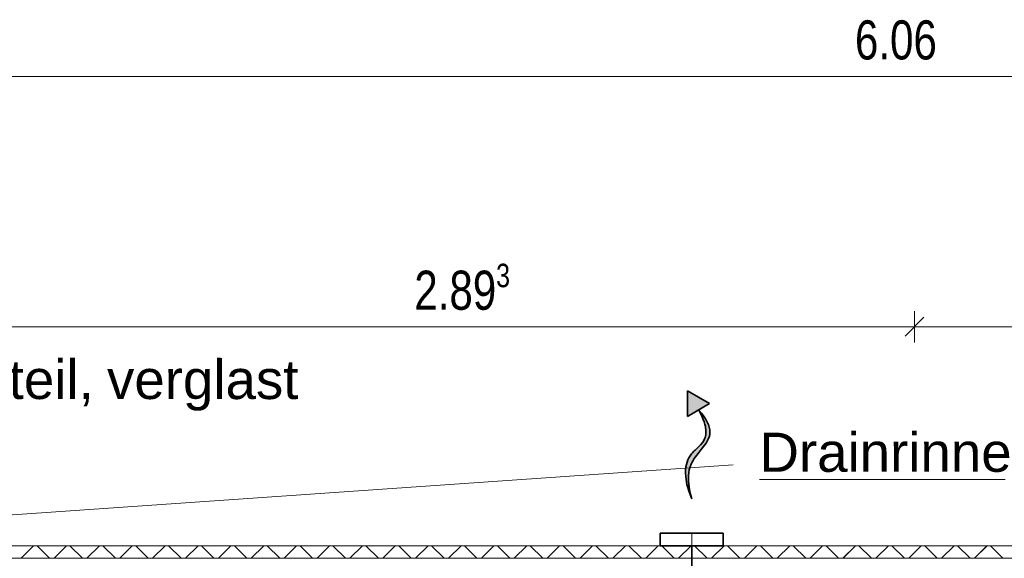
# Model space of a CAD drawing. Extents: x 229 to 926, y 37 to 878.
# Tile 188 of 194: x 558 to 620, y 733 to 767. Entities that reach past the tile are written whole.
import ezdxf
from ezdxf.lldxf.tags import DXFTag

# ---------------------------------------------------------------- set-up
doc = ezdxf.new("R2010")
doc.units = 0
doc.layers.get('0').update_dxf_attribs({"lineweight": 13})
doc.layers.add('A_BI_Aussenwand', color=5, linetype='Continuous', lineweight=18, true_color=0x0000ff, plot=False)
for name, color, linetype, lineweight in [('Axen', 7, 'Continuous', 25), ('Axen-A03ENJ5PI0', 7, 'Continuous', 25), ('Beschriftung', 7, 'Continuous', 25), ('Beschriftung-A03ENJ5NI0', 7, 'Continuous', 25), ('Fullfläche', 7, 'Continuous', 25), ('Fullfläche-A03ENJ5QI0', 7, 'Continuous', 25), ('L_BI_Einbauteil', 7, 'Continuous', 35), ('Maßlinien', 7, 'Continuous', 25), ('Maßlinien-A03ENJ5WI0', 7, 'Continuous', 25), ('Wände', 7, 'Continuous', 25), ('Wände-A03ENJ5VI0', 7, 'Continuous', 25)]:
    doc.layers.add(name, color=color, linetype=linetype, lineweight=lineweight)
doc.layers.add('L_BI_Abluft', color=40, linetype='Continuous', lineweight=35, true_color=0xffbf00)
doc.styles.get("Standard").update_dxf_attribs({"font": 'arial.ttf'})
tags = doc.linetypes.add('ALL_S25', pattern=[0.001, 0, -0.001]).pattern_tags.tags
tags[6:7] = [DXFTag(74, 4), DXFTag(75, 0), DXFTag(340, '0'), DXFTag(46, 1.0), DXFTag(50, 0.0), DXFTag(44, 0.0), DXFTag(45, 0.0)]
tags[4:5] = [DXFTag(74, 4), DXFTag(75, 0), DXFTag(340, '0'), DXFTag(46, 1.0), DXFTag(50, 0.0), DXFTag(44, 0.0), DXFTag(45, 0.0)]
tags = doc.linetypes.add('ALL_S25-A03ENJ5XI0', pattern=[0.001, 0, -0.001]).pattern_tags.tags
tags[6:7] = [DXFTag(74, 4), DXFTag(75, 0), DXFTag(340, '0'), DXFTag(46, 1.0), DXFTag(50, 0.0), DXFTag(44, 0.0), DXFTag(45, 0.0)]
tags[4:5] = [DXFTag(74, 4), DXFTag(75, 0), DXFTag(340, '0'), DXFTag(46, 1.0), DXFTag(50, 0.0), DXFTag(44, 0.0), DXFTag(45, 0.0)]
tags = doc.linetypes.add('STRICHPUNKT2', pattern=[12.7, 6.35, -3.175, 0, -3.175]).pattern_tags.tags
tags[10:11] = [DXFTag(74, 4), DXFTag(75, 0), DXFTag(340, '0'), DXFTag(46, 0.0), DXFTag(50, 0.0), DXFTag(44, 0.0), DXFTag(45, 0.0)]
tags[8:9] = [DXFTag(74, 4), DXFTag(75, 0), DXFTag(340, '0'), DXFTag(46, 0.0), DXFTag(50, 0.0), DXFTag(44, 0.0), DXFTag(45, 0.0)]
tags[6:7] = [DXFTag(74, 4), DXFTag(75, 0), DXFTag(340, '0'), DXFTag(46, 0.0), DXFTag(50, 0.0), DXFTag(44, 0.0), DXFTag(45, 0.0)]
tags[4:5] = [DXFTag(74, 4), DXFTag(75, 0), DXFTag(340, '0'), DXFTag(46, 0.0), DXFTag(50, 0.0), DXFTag(44, 0.0), DXFTag(45, 0.0)]

# ---------------------------------------------------------------- blocks, each defined once
blk = doc.blocks.new('Referenz-A03ENJ5LI0', base_point=(255.728, 65.704))
at = {"layer": 'Axen', "color": 0, "linetype": 'ALL_S25', "lineweight": -2, "ltscale": 0.13}
blk.add_line((735.547, 733.346), (301.737, 733.346), dxfattribs=at)
at = {"layer": 'Beschriftung', "color": 0, "lineweight": -2}
for p, q in [((550.134, 734.846), (603.112, 738.511)), ((604.78, 737.571), (620.473, 737.571))]:
    blk.add_line(p, q, dxfattribs=at)
at = {"layer": 'Fullfläche', "color": 0, "lineweight": -2}
for p, q in [((558.418, 733.346), (557.619, 732.546)), ((558.637, 733.346), (559.437, 732.546)), ((560.518, 733.346), (559.719, 732.546)), ((560.738, 733.346), (561.537, 732.546)), ((562.618, 733.346), (561.819, 732.546)), ((562.838, 733.346), (563.637, 732.546)), ((564.718, 733.346), (563.919, 732.546)), ((564.938, 733.346), (565.737, 732.546)), ((566.818, 733.346), (566.018, 732.546)), ((567.038, 733.346), (567.837, 732.546)), ((568.918, 733.346), (568.118, 732.546)), ((569.138, 733.346), (569.937, 732.546)), ((571.018, 733.346), (570.218, 732.546)), ((571.238, 733.346), (572.037, 732.546)), ((573.118, 733.346), (572.318, 732.546)), ((573.338, 733.346), (574.137, 732.546)), ((575.218, 733.346), (574.418, 732.546)), ((575.438, 733.346), (576.237, 732.546)), ((577.318, 733.346), (576.518, 732.546)), ((577.538, 733.346), (578.337, 732.546)), ((579.418, 733.346), (578.618, 732.546)), ((579.638, 733.346), (580.437, 732.546)), ((581.517, 733.346), (580.718, 732.546)), ((581.738, 733.346), (582.537, 732.546)), ((583.618, 733.346), (582.818, 732.546)), ((583.838, 733.346), (584.637, 732.546)), ((585.717, 733.346), (584.918, 732.546)), ((585.938, 733.346), (586.737, 732.546)), ((587.817, 733.346), (587.018, 732.546)), ((588.038, 733.346), (588.837, 732.546)), ((589.917, 733.346), (589.118, 732.546)), ((590.138, 733.346), (590.937, 732.546)), ((592.017, 733.346), (591.218, 732.546)), ((592.238, 733.346), (593.037, 732.546)), ((594.117, 733.346), (593.318, 732.546)), ((594.338, 733.346), (595.137, 732.546)), ((596.217, 733.346), (595.418, 732.546)), ((596.438, 733.346), (597.237, 732.546)), ((598.317, 733.346), (597.518, 732.546)), ((598.538, 733.346), (599.337, 732.546)), ((600.417, 733.346), (599.618, 732.546)), ((600.638, 733.346), (601.437, 732.546)), ((602.517, 733.346), (601.718, 732.546)), ((602.738, 733.346), (603.537, 732.546)), ((604.617, 733.346), (603.818, 732.546)), ((604.838, 733.346), (605.637, 732.546)), ((606.717, 733.346), (605.918, 732.546)), ((606.938, 733.346), (607.737, 732.546)), ((608.817, 733.346), (608.018, 732.546)), ((609.038, 733.346), (609.837, 732.546)), ((610.917, 733.346), (610.118, 732.546)), ((611.138, 733.346), (611.937, 732.546)), ((613.017, 733.346), (612.218, 732.546)), ((613.238, 733.346), (614.037, 732.546)), ((615.117, 733.346), (614.318, 732.546)), ((615.338, 733.346), (616.138, 732.546)), ((617.217, 733.346), (616.418, 732.546)), ((617.438, 733.346), (618.238, 732.546)), ((619.317, 733.346), (618.518, 732.546)), ((619.538, 733.346), (620.338, 732.546))]:
    blk.add_line(p, q, dxfattribs=at)
at = {"layer": 'Maßlinien', "color": 0, "lineweight": -2}
for p, q in [((552.834, 763.346), (674.034, 763.346)), ((614.085, 746.746), (615.285, 747.946)), ((614.685, 747.346), (614.685, 748.346)), ((556.834, 747.346), (614.685, 747.346)), ((614.685, 747.346), (614.685, 746.346)), ((614.685, 747.346), (670.034, 747.346))]:
    blk.add_line(p, q, dxfattribs=at)
at = {"layer": 'Wände', "color": 0, "lineweight": -2}
for p, q in [((674.034, 733.346), (556.834, 733.346)), ((549.333, 732.546), (673.234, 732.546))]:
    blk.add_line(p, q, dxfattribs=at)
at = {"layer": 'Beschriftung', "color": 0, "lineweight": -2, "char_height": 2.5, "attachment_point": 1}
for s, insert, rotation in [('{\\fArial;Seitenteil,}', (546.923, 745.226), 359.99316), ('{\\fArial;verglast}', (563.104, 745.224), 359.99316), ('{\\fArial;Drainrinne}', (604.78, 740.571), 0.00001)]:
    blk.add_mtext(s, dxfattribs=dict(at, insert=insert, rotation=rotation))
at = {"layer": 'Maßlinien', "color": 0, "lineweight": -2, "attachment_point": 1, "rotation": 0.00001}
for s, insert, char_height in [('{\\W0.77;\\fArial;6.06}', (610.881, 766.929), 2.5), ('{\\W0.76;\\fArial;3}', (587.962, 751.371), 1.5), ('{\\W0.77;\\fArial;2.89}', (582.733, 750.929), 2.5)]:
    blk.add_mtext(s, dxfattribs=dict(at, insert=insert, char_height=char_height))
blk = doc.blocks.new('Referenz-A03ENJ62I0', base_point=(255.728, 65.706))
at = {"layer": 'Axen-A03ENJ5PI0', "color": 0, "linetype": 'ALL_S25-A03ENJ5XI0', "lineweight": -2, "ltscale": 0.13}
blk.add_line((735.547, 733.346), (301.737, 733.346), dxfattribs=at)
at = {"layer": 'Beschriftung-A03ENJ5NI0', "color": 0, "lineweight": -2}
for p, q in [((550.133, 734.846), (603.111, 738.511)), ((604.78, 737.571), (620.473, 737.571))]:
    blk.add_line(p, q, dxfattribs=at)
at = {"layer": 'Fullfläche-A03ENJ5QI0', "color": 0, "lineweight": -2}
for p, q in [((558.417, 733.346), (557.618, 732.546)), ((558.637, 733.346), (559.436, 732.546)), ((560.517, 733.346), (559.718, 732.546)), ((560.737, 733.346), (561.536, 732.546)), ((562.617, 733.346), (561.818, 732.546)), ((562.837, 733.346), (563.636, 732.546)), ((564.717, 733.346), (563.918, 732.546)), ((564.937, 733.346), (565.736, 732.546)), ((566.817, 733.346), (566.018, 732.546)), ((567.037, 733.346), (567.836, 732.546)), ((568.917, 733.346), (568.118, 732.546)), ((569.137, 733.346), (569.936, 732.546)), ((571.017, 733.346), (570.218, 732.546)), ((571.237, 733.346), (572.036, 732.546)), ((573.117, 733.346), (572.318, 732.546)), ((573.337, 733.346), (574.136, 732.546)), ((575.217, 733.346), (574.418, 732.546)), ((575.437, 733.346), (576.236, 732.546)), ((577.317, 733.346), (576.518, 732.546)), ((577.537, 733.346), (578.336, 732.546)), ((579.417, 733.346), (578.618, 732.546)), ((579.637, 733.346), (580.437, 732.546)), ((581.517, 733.346), (580.718, 732.546)), ((581.737, 733.346), (582.537, 732.546)), ((583.617, 733.346), (582.818, 732.546)), ((583.837, 733.346), (584.637, 732.546)), ((585.717, 733.346), (584.918, 732.546)), ((585.937, 733.346), (586.737, 732.546)), ((587.817, 733.346), (587.018, 732.546)), ((588.037, 733.346), (588.837, 732.546)), ((589.917, 733.346), (589.118, 732.546)), ((590.137, 733.346), (590.937, 732.546)), ((592.017, 733.346), (591.218, 732.546)), ((592.237, 733.346), (593.037, 732.546)), ((594.117, 733.346), (593.318, 732.546)), ((594.337, 733.346), (595.137, 732.546)), ((596.217, 733.346), (595.418, 732.546)), ((596.437, 733.346), (597.237, 732.546)), ((598.317, 733.346), (597.518, 732.546)), ((598.538, 733.346), (599.337, 732.546)), ((600.417, 733.346), (599.618, 732.546)), ((600.637, 733.346), (601.437, 732.546)), ((602.517, 733.346), (601.718, 732.546)), ((602.738, 733.346), (603.537, 732.546)), ((604.617, 733.346), (603.817, 732.546)), ((604.838, 733.346), (605.637, 732.546)), ((606.717, 733.346), (605.917, 732.546)), ((606.938, 733.346), (607.737, 732.546)), ((608.817, 733.346), (608.017, 732.546)), ((609.038, 733.346), (609.837, 732.546)), ((610.917, 733.346), (610.117, 732.546)), ((611.138, 733.346), (611.937, 732.546)), ((613.017, 733.346), (612.217, 732.546)), ((613.238, 733.346), (614.037, 732.546)), ((615.117, 733.346), (614.317, 732.546)), ((615.338, 733.346), (616.137, 732.546)), ((617.217, 733.346), (616.417, 732.546)), ((617.438, 733.346), (618.237, 732.546)), ((619.316, 733.346), (618.517, 732.546)), ((619.538, 733.346), (620.337, 732.546))]:
    blk.add_line(p, q, dxfattribs=at)
at = {"layer": 'Maßlinien-A03ENJ5WI0', "color": 0, "lineweight": -2}
for p, q in [((552.833, 763.346), (674.033, 763.346)), ((614.084, 746.746), (615.284, 747.946)), ((614.684, 747.346), (614.684, 748.346)), ((556.833, 747.346), (614.684, 747.346)), ((614.684, 747.346), (614.684, 746.346)), ((614.684, 747.346), (670.033, 747.346))]:
    blk.add_line(p, q, dxfattribs=at)
at = {"layer": 'Wände-A03ENJ5VI0', "color": 0, "lineweight": -2}
for p, q in [((674.033, 733.346), (556.833, 733.346)), ((549.333, 732.546), (673.233, 732.546))]:
    blk.add_line(p, q, dxfattribs=at)
at = {"layer": 'Beschriftung-A03ENJ5NI0', "color": 0, "lineweight": -2, "char_height": 2.49999, "attachment_point": 1}
for s, insert, rotation in [('{\\fArial;Seitenteil,}', (546.923, 745.226), 359.99316), ('{\\fArial;verglast}', (563.104, 745.224), 359.99316), ('{\\fArial;Drainrinne}', (604.78, 740.571), 0.00001)]:
    blk.add_mtext(s, dxfattribs=dict(at, insert=insert, rotation=rotation))
at = {"layer": 'Maßlinien-A03ENJ5WI0', "color": 0, "lineweight": -2, "attachment_point": 1, "rotation": 0.00001}
for s, insert, char_height in [('{\\W0.77;\\fArial;6.06}', (610.88, 766.929), 2.49999), ('{\\W0.76;\\fArial;3}', (587.961, 751.371), 1.5), ('{\\W0.77;\\fArial;2.89}', (582.733, 750.929), 2.49999)]:
    blk.add_mtext(s, dxfattribs=dict(at, insert=insert, char_height=char_height))
blk = doc.blocks.new('Wand-A03ENJ6MI0', base_point=(612.185, 729.345))
at = {"color": 0, "linetype": 'ByBlock', "lineweight": -2, "ltscale": 0.18}
for p, q in [((612.185, 733.346), (674.033, 733.346)), ((674.033, 733.346), (674.033, 729.345)), ((612.185, 729.345), (670.033, 729.345))]:
    blk.add_line(p, q, dxfattribs=at)
blk = doc.blocks.new('Wand-A03ENJ86I0', base_point=(556.833, 729.346))
at = {"color": 0, "linetype": 'ByBlock', "lineweight": -2, "ltscale": 0.18}
for p, q in [((556.834, 733.346), (612.185, 733.346)), ((556.833, 729.346), (612.185, 729.346))]:
    blk.add_line(p, q, dxfattribs=at)
blk = doc.blocks.new('Blockreferenz-A03ENJI8I0', base_point=(600.059, 736.346))
at = {"linetype": 'ByBlock', "lineweight": -2, "ltscale": 0.35}
blk.add_hatch(color=0, dxfattribs=at).paths.add_polyline_path([(600.207, 738.836), (600.273, 738.972), (600.353, 739.101), (600.399, 739.164), (600.449, 739.225), (600.501, 739.285), (600.556, 739.344), (600.612, 739.401), (600.67, 739.458), (600.845, 739.626), (601.013, 739.797), (601.159, 739.975), (601.221, 740.069), (601.271, 740.168), (601.307, 740.261), (601.333, 740.357), (601.35, 740.457), (601.36, 740.559), (601.361, 740.664), (601.355, 740.77), (601.343, 740.878), (601.324, 740.987), (601.299, 741.096), (601.252, 741.26), (601.195, 741.422), (601.13, 741.58), (601.057, 741.733), (600.898, 742.019), (601.078, 741.809), (601.249, 741.58), (601.328, 741.46), (601.4, 741.336), (601.444, 741.253), (601.483, 741.169), (601.519, 741.085), (601.55, 741), (601.575, 740.916), (601.595, 740.832), (601.609, 740.748), (601.617, 740.665), (601.618, 740.583), (601.607, 740.464), (601.581, 740.348), (601.544, 740.234), (601.466, 740.066), (601.368, 739.901), (601.129, 739.574), (600.865, 739.247), (600.778, 739.136), (600.694, 739.024), (600.613, 738.911), (600.539, 738.795), (600.472, 738.678), (600.413, 738.558), (600.346, 738.385), (600.297, 738.206), (600.264, 738.024), (600.246, 737.839), (600.249, 737.464), (600.293, 737.085), (600.365, 736.71), (600.453, 736.346), (600.284, 736.792), (600.151, 737.269), (600.072, 737.759), (600.059, 738.002), (600.067, 738.241), (600.084, 738.396), (600.113, 738.548), (600.154, 738.695)])
at = {"color": 0, "linetype": 'ByBlock', "lineweight": -2, "ltscale": 0.35}
for p, q in [((600.183, 741.612), (600.177, 743.256)), ((601.598, 742.429), (600.177, 743.256)), ((601.598, 742.429), (600.183, 741.612)), ((601.057, 741.733), (600.898, 742.019)), ((601.078, 741.809), (600.898, 742.019)), ((601.13, 741.58), (601.057, 741.733)), ((601.249, 741.58), (601.078, 741.809)), ((601.195, 741.422), (601.13, 741.58)), ((601.328, 741.46), (601.249, 741.58)), ((601.252, 741.26), (601.195, 741.422)), ((601.299, 741.096), (601.252, 741.26)), ((601.324, 740.987), (601.299, 741.096)), ((601.343, 740.878), (601.324, 740.987)), ((601.4, 741.336), (601.328, 741.46)), ((601.444, 741.253), (601.4, 741.336)), ((601.483, 741.169), (601.444, 741.253)), ((601.519, 741.085), (601.483, 741.169)), ((601.55, 741), (601.519, 741.085)), ((601.575, 740.916), (601.55, 741)), ((601.595, 740.832), (601.575, 740.916)), ((601.307, 740.261), (601.333, 740.357)), ((601.333, 740.357), (601.35, 740.457)), ((601.355, 740.77), (601.343, 740.878)), ((601.35, 740.457), (601.36, 740.559)), ((601.361, 740.664), (601.355, 740.77)), ((601.36, 740.559), (601.361, 740.664)), ((601.544, 740.234), (601.581, 740.348)), ((601.581, 740.348), (601.607, 740.464)), ((601.609, 740.748), (601.595, 740.832)), ((601.607, 740.464), (601.618, 740.583)), ((601.617, 740.665), (601.609, 740.748)), ((601.618, 740.583), (601.617, 740.665)), ((600.845, 739.626), (601.013, 739.797)), ((601.013, 739.797), (601.159, 739.975)), ((601.129, 739.574), (601.368, 739.901)), ((601.159, 739.975), (601.221, 740.069)), ((601.221, 740.069), (601.271, 740.168)), ((601.271, 740.168), (601.307, 740.261)), ((601.368, 739.901), (601.466, 740.066)), ((601.466, 740.066), (601.544, 740.234)), ((600.273, 738.972), (600.353, 739.101)), ((600.353, 739.101), (600.399, 739.164)), ((600.399, 739.164), (600.449, 739.225)), ((600.449, 739.225), (600.501, 739.285)), ((600.501, 739.285), (600.556, 739.344)), ((600.556, 739.344), (600.612, 739.401)), ((600.612, 739.401), (600.67, 739.458)), ((600.67, 739.458), (600.845, 739.626)), ((600.694, 739.024), (600.778, 739.136)), ((600.778, 739.136), (600.865, 739.247)), ((600.865, 739.247), (601.129, 739.574)), ((600.084, 738.396), (600.113, 738.548)), ((600.113, 738.548), (600.154, 738.695)), ((600.154, 738.695), (600.207, 738.836)), ((600.207, 738.836), (600.273, 738.972)), ((600.346, 738.385), (600.413, 738.558)), ((600.413, 738.558), (600.472, 738.678)), ((600.472, 738.678), (600.539, 738.795)), ((600.539, 738.795), (600.613, 738.911)), ((600.613, 738.911), (600.694, 739.024)), ((600.059, 738.002), (600.067, 738.241)), ((600.072, 737.759), (600.059, 738.002)), ((600.067, 738.241), (600.084, 738.396)), ((600.246, 737.839), (600.264, 738.024)), ((600.249, 737.464), (600.246, 737.839)), ((600.264, 738.024), (600.297, 738.206)), ((600.297, 738.206), (600.346, 738.385)), ((600.151, 737.269), (600.072, 737.759)), ((600.284, 736.792), (600.151, 737.269)), ((600.293, 737.085), (600.249, 737.464)), ((600.453, 736.346), (600.284, 736.792)), ((600.365, 736.71), (600.293, 737.085)), ((600.453, 736.346), (600.365, 736.71))]:
    blk.add_line(p, q, dxfattribs=at)
blk.add_solid([(600.177, 743.256), (601.598, 742.429), (600.183, 741.612)], dxfattribs=at)
blk = doc.blocks.new('Bodengitter rund-A03ENJIEI0', base_point=(598.443, 733.346))
at = {"color": 0, "linetype": 'ByBlock', "lineweight": -2, "ltscale": 0.35}
for p, q in [((598.443, 734.146), (598.443, 733.346)), ((599.62, 734.146), (598.443, 734.146)), ((601.285, 734.146), (599.62, 734.146)), ((602.463, 734.146), (601.285, 734.146)), ((602.463, 733.346), (602.463, 734.146)), ((599.62, 733.346), (598.443, 733.346)), ((601.285, 733.346), (599.62, 733.346)), ((602.463, 733.346), (601.285, 733.346))]:
    blk.add_line(p, q, dxfattribs=at)
at = {"color": 0, "linetype": 'STRICHPUNKT2', "lineweight": 18, "ltscale": 0.18}
blk.add_line((600.453, 734.146), (600.453, 733.346), dxfattribs=at)
at = {"color": 0, "linetype": 'ByBlock', "lineweight": 13, "ltscale": 0.13}
for p, q in [((598.461, 733.346), (602.444, 733.346)), ((598.528, 733.346), (602.377, 733.346)), ((598.671, 733.346), (602.234, 733.346)), ((598.91, 733.346), (601.995, 733.346)), ((599.303, 733.346), (601.603, 733.346))]:
    blk.add_line(p, q, dxfattribs=at)
blk = doc.blocks.new('Teilstrecke-A03ENJIGI0', base_point=(600.078, 729.951))
at = {"color": 0, "linetype": 'ByBlock', "lineweight": -2, "ltscale": 0.35}
blk.add_line((600.453, 730.326), (600.453, 733.346), dxfattribs=at)

msp = doc.modelspace()

# ---------------------------------------------------------------- block references
at = {"color": 251, "lineweight": 13, "ltscale": 0.13, "true_color": 0x606060}
for name, p in [('Referenz-A03ENJ5LI0', (255.728, 65.704)), ('Referenz-A03ENJ62I0', (255.728, 65.706))]:
    msp.add_blockref(name, p, dxfattribs=at)
at = {"layer": 'A_BI_Aussenwand', "ltscale": 0.18}
for name, p in [('Wand-A03ENJ86I0', (556.833, 729.346)), ('Wand-A03ENJ6MI0', (612.185, 729.345))]:
    msp.add_blockref(name, p, dxfattribs=at)
at = {"layer": 'L_BI_Abluft', "ltscale": 0.35}
for name, p in [('Blockreferenz-A03ENJI8I0', (600.059, 736.346)), ('Teilstrecke-A03ENJIGI0', (600.078, 729.951))]:
    msp.add_blockref(name, p, dxfattribs=at)
at = {"layer": 'L_BI_Einbauteil', "ltscale": 0.35}
msp.add_blockref('Bodengitter rund-A03ENJIEI0', (598.443, 733.346), dxfattribs=at)

doc.saveas('drawing.dxf')
